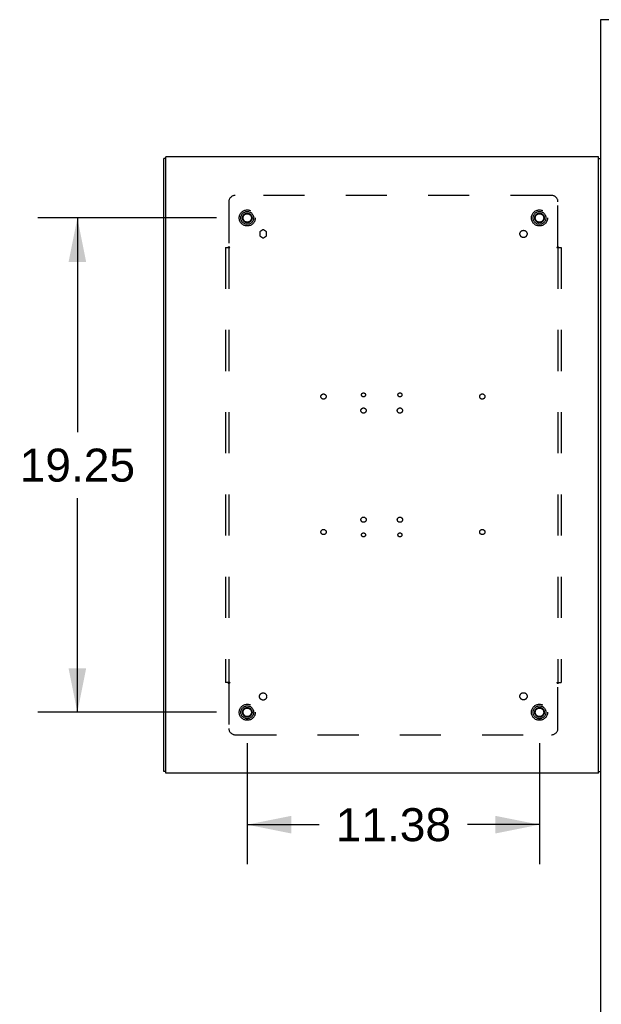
# Model space of a CAD drawing. Header units: inches. Extents: x 0 to 291, y 0 to 188.
# Tile 107 of 113: x 182 to 204, y 95 to 133. Entities that reach past the tile are written whole.
import ezdxf

# ---------------------------------------------------------------- set-up
doc = ezdxf.new("R2010")
doc.units = ezdxf.units.IN
doc.header["$LTSCALE"] = 16.018896
doc.header["$MEASUREMENT"] = 0
doc.linetypes.add('HIDDEN', pattern=[0.2, 0.1, -0.1])
doc.layers.get('0').update_dxf_attribs({"linetype": 'CONTINUOUS'})
for name, color, linetype in [('DEFAULT_2', 8, 'HIDDEN'), ('DIMENSIONS', 7, 'CONTINUOUS'), ('SUBPANELS', 7, 'CONTINUOUS')]:
    doc.layers.add(name, color=color, linetype=linetype)
doc.styles.get("Standard").update_dxf_attribs({"font": 'arial.ttf'})
doc.dimstyles.new('DIMSTYLE_1', dxfattribs={"dimtxt": 1.284938, "dimasz": 1.713251, "dimexe": 0.09, "dimexo": 0.07, "dimgap": 0.0375, "dimtad": 0, "dimtih": 1, "dimtoh": 1, "dimzin": 4, "dimdsep": 46, "dimtxsty": 'Standard', "dimblk": '_FILLED', "dimblk1": '_FILLED', "dimblk2": '_FILLED', "dimcen": 0.09, "dimadec": 3, "dimazin": 1, "dimtfac": 1, "dimtdec": 3, "dimtofl": 0, "dimtmove": 0, "dimatfit": 3, "dimldrblk": '_FILLED', "dimfxl": 0, "dimtolj": 1, "dimtzin": 4, "dimarcsym": 0})

# ---------------------------------------------------------------- blocks, each defined once
blk = doc.blocks.new('_FILLED')
at = {"color": 0, "linetype": 'ByBlock'}
blk.add_solid([(0, 0), (-1, 0.2), (-1, -0.2)], dxfattribs=at)
blk = doc.blocks.new('*D17')
at = {"layer": 'DIMENSIONS', "color": 2, "linetype": 'Continuous'}
for p, q in [((189.361, 125.192), (182.404, 125.192)), ((183.946, 125.192), (183.946, 116.852)), ((183.946, 105.942), (183.946, 114.282)), ((189.361, 105.942), (182.404, 105.942))]:
    blk.add_line(p, q, dxfattribs=at)
at = {"layer": 'DIMENSIONS', "color": 2, "linetype": 'Continuous', "xscale": 1.7132508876, "yscale": 1.7132508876, "zscale": 1.7132508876}
for p, rotation in [((183.946, 125.192), 90), ((183.946, 105.942), 270)]:
    blk.add_blockref('_FILLED', p, dxfattribs=dict(at, rotation=rotation))
at = {"layer": 'DIMENSIONS', "color": 2, "linetype": 'Continuous', "insert": (183.946, 116.209), "char_height": 1.2849, "width": 4.49012, "attachment_point": 2, "line_spacing_factor": 0.9}
blk.add_mtext('19.25', dxfattribs=at)
blk = doc.blocks.new('*D18')
at = {"layer": 'DIMENSIONS', "color": 2, "linetype": 'Continuous'}
for p, q in [((190.56, 104.742), (190.56, 100.024)), ((201.935, 104.742), (201.935, 100.024)), ((190.56, 101.566), (193.36, 101.566)), ((201.935, 101.566), (199.135, 101.566))]:
    blk.add_line(p, q, dxfattribs=at)
at = {"layer": 'DIMENSIONS', "color": 2, "linetype": 'Continuous', "xscale": 1.7132508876, "yscale": 1.7132508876, "zscale": 1.7132508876, "rotation": 180}
blk.add_blockref('_FILLED', (190.56, 101.566), dxfattribs=at)
at = {"layer": 'DIMENSIONS', "color": 2, "linetype": 'Continuous', "xscale": 1.7132508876, "yscale": 1.7132508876, "zscale": 1.7132508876}
blk.add_blockref('_FILLED', (201.935, 101.566), dxfattribs=at)
at = {"layer": 'DIMENSIONS', "color": 2, "linetype": 'Continuous', "insert": (196.247, 102.208), "char_height": 1.2849, "width": 4.49012, "attachment_point": 2, "line_spacing_factor": 0.9}
blk.add_mtext('11.38', dxfattribs=at)

msp = doc.modelspace()

# ---------------------------------------------------------------- linework, layer by layer
at = {"color": 7, "linetype": 'Continuous'}
for p, q in [((204.3098, 132.9117), (204.3098, 49.1617)), ((221.2251, 132.9117), (204.3098, 132.9117)), ((187.3848, 127.5037), (187.3098, 127.5037)), ((204.2348, 127.5037), (204.3098, 127.5037)), ((187.3848, 103.6297), (187.3098, 103.6297)), ((204.2348, 103.6297), (204.3098, 103.6297))]:
    msp.add_line(p, q, dxfattribs=at)
at = {"color": 3, "linetype": 'Continuous'}
for p, q in [((187.3098, 103.6297), (187.3098, 127.5037)), ((187.3848, 103.5667), (187.3848, 127.5667)), ((204.2348, 127.5667), (187.3848, 127.5667)), ((204.2348, 103.5667), (204.2348, 127.5667)), ((204.2348, 103.5667), (187.3848, 103.5667))]:
    msp.add_line(p, q, dxfattribs=at)
at = {"layer": 'DEFAULT_2', "color": 8, "linetype": 'HIDDEN'}
for centre, radius in [((190.5598, 125.1917), 0.3125), ((190.5598, 125.1917), 0.1875), ((201.9348, 125.1917), 0.3125), ((201.9348, 125.1917), 0.1875), ((190.5598, 125.1917), 0.165), ((201.9348, 125.1917), 0.165), ((190.5598, 105.9417), 0.3125), ((201.9348, 105.9417), 0.3125), ((190.5598, 105.9417), 0.1875), ((190.5598, 105.9417), 0.165), ((201.9348, 105.9417), 0.1875), ((201.9348, 105.9417), 0.165)]:
    msp.add_circle(centre, radius, dxfattribs=at)
at = {"layer": 'SUBPANELS', "color": 8, "linetype": 'HIDDEN'}
for p, q in [((189.8408, 125.8168), (189.8408, 124.0708)), ((202.4038, 126.0668), (190.0908, 126.0668)), ((202.6538, 124.0708), (202.6538, 125.8168)), ((191.0435, 124.6394), (191.0435, 124.5066)), ((191.1685, 124.7231), (191.0535, 124.6567)), ((191.3035, 124.6567), (191.1885, 124.7231)), ((191.3135, 124.5066), (191.3135, 124.6394)), ((191.0535, 124.4893), (191.1685, 124.4229)), ((191.1885, 124.4229), (191.3035, 124.4893)), ((189.716, 124.0357), (189.716, 107.0977)), ((189.716, 124.0357), (189.8814, 124.0357)), ((189.841, 124.0357), (189.841, 107.0977)), ((202.6132, 124.0357), (202.7786, 124.0357)), ((202.6536, 124.0357), (202.6536, 107.0977)), ((202.7786, 124.0357), (202.7786, 107.0977)), ((189.8814, 107.0977), (189.716, 107.0977)), ((189.8408, 107.0627), (189.8408, 105.3167)), ((202.6132, 107.0977), (202.7786, 107.0977)), ((202.6538, 105.3167), (202.6538, 107.0627)), ((190.0908, 105.0667), (202.4038, 105.0667))]:
    msp.add_line(p, q, dxfattribs=at)
for points in [[(189.8022, 124.0357), (189.8074, 124.0396), (189.8117, 124.0431), (189.8154, 124.0463), (189.8187, 124.0494), (189.8218, 124.0523), (189.8283, 124.0589)], [(189.8283, 124.0589), (189.8322, 124.0627), (189.8363, 124.0666), (189.8408, 124.0708)], [(189.8534, 124.0619), (189.849, 124.0646), (189.8448, 124.0676), (189.8408, 124.0708)], [(189.8814, 124.0357), (189.8797, 124.0397), (189.8775, 124.0433), (189.8748, 124.0466), (189.8718, 124.0496), (189.8686, 124.0522), (189.8652, 124.0546), (189.8616, 124.0569), (189.8534, 124.0619)], [(202.6132, 124.0357), (202.6149, 124.0397), (202.617, 124.0433), (202.6197, 124.0466), (202.6228, 124.0496), (202.626, 124.0522), (202.6294, 124.0546), (202.633, 124.0569)], [(202.633, 124.0569), (202.6412, 124.0619), (202.6456, 124.0646), (202.6498, 124.0676), (202.6538, 124.0708)], [(202.6728, 124.0523), (202.6663, 124.0589), (202.6624, 124.0627), (202.6583, 124.0666), (202.6538, 124.0708)], [(202.6924, 124.0357), (202.6872, 124.0396), (202.6829, 124.0431), (202.6792, 124.0463), (202.6759, 124.0494), (202.6728, 124.0523)], [(189.8022, 107.0977), (189.8074, 107.0939), (189.8117, 107.0904), (189.8154, 107.0872), (189.8187, 107.0841), (189.8218, 107.0811)], [(189.8218, 107.0811), (189.8283, 107.0746), (189.8322, 107.0708), (189.8363, 107.0669), (189.8408, 107.0627)], [(189.8616, 107.0765), (189.8534, 107.0716), (189.849, 107.0688), (189.8448, 107.0659), (189.8408, 107.0627)], [(189.8814, 107.0977), (189.8797, 107.0938), (189.8775, 107.0902), (189.8748, 107.0869), (189.8718, 107.0838), (189.8686, 107.0813), (189.8652, 107.0789), (189.8616, 107.0765)], [(202.6132, 107.0977), (202.6149, 107.0938), (202.617, 107.0902), (202.6197, 107.0869), (202.6228, 107.0838), (202.626, 107.0813), (202.6294, 107.0789), (202.633, 107.0765), (202.6412, 107.0716)], [(202.6412, 107.0716), (202.6456, 107.0688), (202.6498, 107.0659), (202.6538, 107.0627)], [(202.6663, 107.0746), (202.6624, 107.0708), (202.6583, 107.0669), (202.6538, 107.0627)], [(202.6924, 107.0977), (202.6872, 107.0939), (202.6829, 107.0904), (202.6792, 107.0872), (202.6759, 107.0841), (202.6728, 107.0811), (202.6663, 107.0746)]]:
    msp.add_lwpolyline(points, dxfattribs=at)
for centre, radius in [((190.5598, 125.1917), 0.25), ((201.9348, 125.1917), 0.25), ((201.3125, 124.5695), 0.14), ((193.528, 118.2378), 0.1015), ((195.0848, 118.3028), 0.078), ((196.5018, 118.3028), 0.078), ((199.709, 118.2378), 0.1015), ((195.0848, 117.6928), 0.1015), ((196.5018, 117.6928), 0.1015), ((195.0848, 113.4408), 0.1015), ((196.5018, 113.4408), 0.1015), ((193.528, 112.9618), 0.1015), ((195.0848, 112.8498), 0.078), ((196.5018, 112.8498), 0.078), ((199.709, 112.9618), 0.1015), ((191.175, 106.5569), 0.14), ((201.3125, 106.564), 0.14), ((190.5598, 105.9417), 0.25), ((201.9348, 105.9417), 0.25)]:
    msp.add_circle(centre, radius, dxfattribs=at)
for centre, radius, start, end in [((190.0908, 125.8168), 0.25, 90, 180), ((202.4038, 125.8168), 0.25, 0, 90), ((191.0635, 124.6394), 0.02, 120, 180), ((191.1785, 124.7058), 0.02, 60, 120), ((191.2935, 124.6394), 0.02, 0, 60), ((191.0635, 124.5066), 0.02, 180, 240), ((191.1785, 124.4402), 0.02, 240, 300), ((191.2935, 124.5066), 0.02, 300, 360), ((190.0908, 105.3167), 0.25, 180, 270), ((202.4038, 105.3167), 0.25, 270, 360)]:
    msp.add_arc(centre, radius, start, end, dxfattribs=at)

# ---------------------------------------------------------------- dimensions: what is measured, and where the dimension line sits
at = {"layer": 'DIMENSIONS', "color": 2, "linetype": 'Continuous'}
dim = msp.add_linear_dim(base=(183.9461, 105.9417), p1=(189.4305, 125.1917), p2=(189.4305, 105.9417), angle=270, dimstyle='DIMSTYLE_1', dxfattribs=at)
dim.commit()
dim.dimension.update_dxf_attribs({"geometry": '*D17', "text_midpoint": (184.0055, 115.5596), "dimtype": 160})
dim = msp.add_linear_dim(base=(201.9347885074, 101.5656453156), p1=(190.5597885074, 104.8124665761), p2=(201.9347885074, 104.8124665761), dimstyle='DIMSTYLE_1', dxfattribs=at)
dim.commit()
dim.dimension.update_dxf_attribs({"geometry": '*D18', "text_midpoint": (196.299495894, 101.5584809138), "dimtype": 160})

doc.saveas('drawing.dxf')
